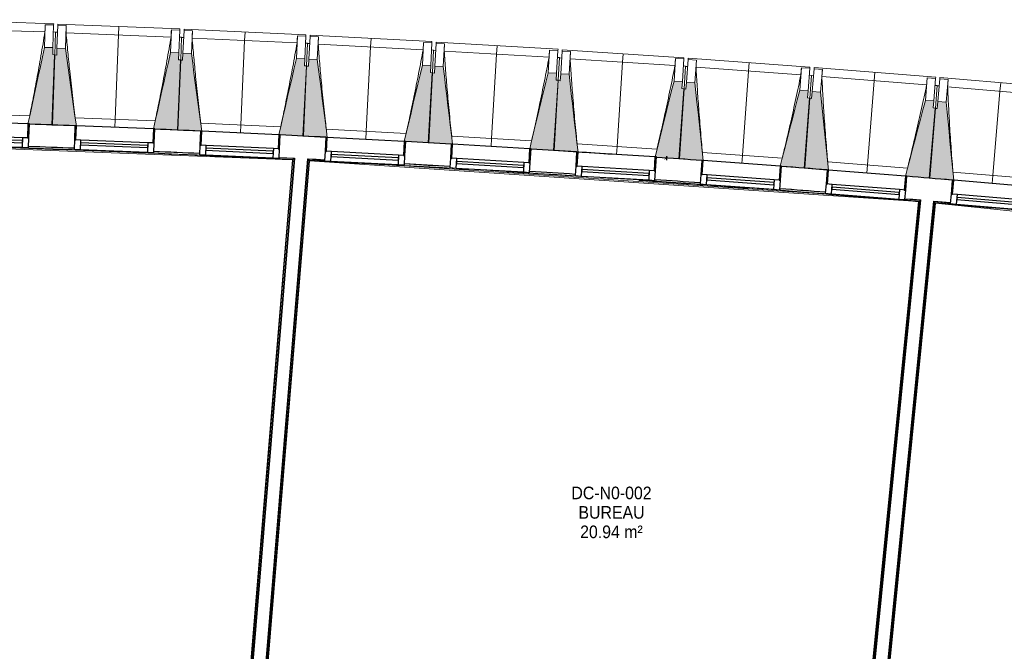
# Model space of a CAD drawing. Header units: millimetres. Extents: x 1909 to 61055, y -36590 to 14615.
# Tile 22 of 42: x 23302 to 30325, y -17955 to -13445. Entities that reach past the tile are written whole.
import ezdxf

# ---------------------------------------------------------------- set-up
doc = ezdxf.new("R2010")
doc.units = ezdxf.units.MM
doc.linetypes.add('Tiret', pattern=[2.5, 1.25, -1.25])
doc.layers.add('A-AREA', color=4, linetype='Tiret', lineweight=100, true_color=0x00ffff)
for name, color, linetype, lineweight in [('A-AREA-IDEN', 7, 'Continuous', 30), ('A-FLOR-HRAL', 7, 'Continuous', 18), ('A-GENM', 7, 'Continuous', 18), ('A-GLAZ', 7, 'Continuous', 25), ('A-WALL', 7, 'Continuous', 25), ('I-WALL', 7, 'Continuous', 25), ('S-BEAM', 7, 'Continuous', 18)]:
    doc.layers.add(name, color=color, linetype=linetype, lineweight=lineweight)
doc.styles.add('Arial_1', font='arial.ttf', dxfattribs={"width": 0.9, "height": 90})

# ---------------------------------------------------------------- blocks, each defined once
blk = doc.blocks.new('XXX_VIDE FENETRE - 550-377501-2021_015_1111_DCE_1_50_N0 FINI_SSI_CDC')
at = {"layer": 'A-GLAZ'}
for p, q in [((-285, 0), (-285, -100)), ((-275, 0), (-285, 0)), ((275, 0), (-275, 0)), ((-275, -100), (-275, 0)), ((285, 0), (275, 0)), ((275, 0), (275, -100)), ((285, -100), (285, 0)), ((-285, -100), (-275, -100)), ((-240, -100), (-285, -100)), ((-285, -100), (-285, -167.5)), ((-240, -167.5), (-240, -100)), ((240, -100), (-240, -100)), ((240, -100), (240, -167.5)), ((285, -100), (240, -100)), ((275, -100), (285, -100)), ((285, -167.5), (285, -100)), ((-285, -167.5), (-240, -167.5)), ((-240, -167.5), (240, -167.5)), ((240, -167.5), (285, -167.5))]:
    blk.add_line(p, q, dxfattribs=at)
at = {"layer": 'A-GLAZ', "color": 173, "true_color": 0x5c63b1}
for p, q in [((240, -120), (-240, -120)), ((-240, -120), (-240, -135)), ((-240, -135), (240, -135)), ((240, -135), (240, -120))]:
    blk.add_line(p, q, dxfattribs=at)
blk = doc.blocks.new('Garde-corps - Garde-corps-505471-2021_015_1111_DCE_1_50_N0 FINI_SSI_CDC')
at = {"layer": 'A-FLOR-HRAL'}
for p, q in [((-17265.9, -14326.2), (-14802.9, -14420.9)), ((-15398.8, -14386.7), (-15375, -14387.7)), ((-14410.7, -14446.4), (-14803.3, -19179.3)), ((-14409, -14444.9), (-14801.8, -19181.1)), ((-14407.1, -14443.2), (-14800.2, -19182.9)), ((-14399.4, -14436.5), (-14793.7, -19190.6)), ((-14512.2, -14439.7), (-14409, -14444.9)), ((-14505.3, -14432.4), (-14399.4, -14436.5)), ((-14505.1, -14428.2), (-14396.1, -14433.6)), ((-14410.7, -14446.4), (-14410.7, -14446.4))]:
    blk.add_line(p, q, dxfattribs=at)
at = {"layer": 'A-FLOR-HRAL', "flags": 128}
for points in [[(-23168.9, -14284.7), (-17678.6, -14320.7), (-14410.7, -14446.4)], [(-14410.7, -14446.4), (-14410.7, -14446.4), (-14410.6, -14446.3), (-14410.5, -14446.2), (-14410.3, -14446), (-14410.1, -14445.8), (-14409.8, -14445.6), (-14409.6, -14445.4), (-14409.4, -14445.2), (-14409.2, -14445), (-14409, -14444.9)], [(-14407.1, -14443.2), (-14403.2, -14439.8), (-14399.4, -14436.5)], [(-14399.4, -14436.5), (-14399.2, -14436.4), (-14398.9, -14436.1), (-14398.5, -14435.7), (-14397.9, -14435.2), (-14397.3, -14434.7), (-14396.7, -14434.2), (-14396.1, -14433.6)]]:
    blk.add_lwpolyline(points, dxfattribs=at)
at = {"layer": 'A-FLOR-HRAL'}
for radius, start, end in [(137273, 87.112212, 90.771971), (137269.6, 87.683989, 88.067454), (137283.1, 87.764656, 87.900145), (137271.2, 87.635574, 87.86658), (137269.6, 87.113668, 87.605372), (137283.1, 87.391274, 87.51368)]:
    blk.add_arc((-21322.9, -151541.9), radius, start, end, dxfattribs=at)
blk = doc.blocks.new('Garde-corps - Garde-corps-505703-2021_015_1111_DCE_1_50_N0 FINI_SSI_CDC')
at = {"layer": 'A-FLOR-HRAL'}
for p, q in [((-14693, -19199), (-14298.4, -14441.6)), ((-14685.3, -19192.5), (-14291.9, -14449.1)), ((-14683.5, -19190.9), (-14290.3, -14450.9)), ((-14681.7, -19189.4), (-14288.8, -14452.6)), ((-14301.2, -14438.5), (-14180.9, -14444.7)), ((-14298.4, -14441.6), (-14181.1, -14449.5)), ((-14290.3, -14450.9), (-14256.7, -14452.6)), ((-14288.8, -14452.6), (-9946.8, -14744.5)), ((-14003.6, -14461.4), (-10204.3, -14716.8)), ((-13320.6, -14492.2), (-13287.6, -14494.1)), ((-13234.9, -14509.1), (-13144.8, -14514.5)), ((-12213.1, -14573.3), (-12116.5, -14579.7)), ((-10933.7, -14652.5), (-10909.1, -14654.3)), ((-9946.8, -14744.5), (-10346.7, -18775.8)), ((-9945, -14743), (-10345, -18775.9)), ((-9943.1, -14741.4), (-10341.1, -18754.3)), ((-9935.3, -14734.9), (-10334, -18754.4)), ((-10042.2, -14727.7), (-9935.3, -14734.9)), ((-10041.8, -14723.1), (-9932, -14732.2)), ((-9946.8, -14744.5), (-9946.8, -14744.5)), ((-10348.1, -18790.7), (-10363.9, -18949.9)), ((-10346.5, -18790.8), (-10362.3, -18950.1)), ((-10346.9, -18812.7), (-10358.4, -18928.5)), ((-10339.9, -18814.1), (-10351.2, -18928.6)), ((-10365.4, -18964.8), (-10381.2, -19124.1)), ((-10363.8, -18965), (-10379.6, -19124.2)), ((-10364.2, -18986.9), (-10375.7, -19102.6)), ((-10357.2, -18988.3), (-10368.5, -19102.7)), ((-10382.7, -19139), (-10423.2, -19547.4)), ((-10381, -19139.1), (-10421.5, -19547.5)), ((-10381.5, -19161), (-10419.8, -19547.7)), ((-10374.4, -19162.4), (-10412.7, -19548.4)), ((-14685.3, -19192.5), (-14693, -19199)), ((-11497, -19464.1), (-14693, -19199)), ((-11496.4, -19457), (-14685.3, -19192.5)), ((-11496.3, -19455.2), (-14683.5, -19190.9)), ((-11496.1, -19453.6), (-14681.7, -19189.4)), ((-11497.2, -19467), (-11497, -19464.1)), ((-11496.4, -19457), (-11497, -19464.1)), ((-11496.3, -19455.2), (-11496.4, -19457)), ((-11496.3, -19455.2), (-11496.1, -19453.6)), ((-10423.2, -19547.4), (-10421.5, -19547.5)), ((-10419.8, -19547.7), (-10421.5, -19547.5)), ((-10412.7, -19548.4), (-10419.8, -19547.7)), ((-10412.7, -19548.4), (-10409.7, -19548.7))]:
    blk.add_line(p, q, dxfattribs=at)
at = {"layer": 'A-FLOR-HRAL', "flags": 128}
for points in [[(-14291.9, -14449.1), (-14295.2, -14445.3), (-14298.4, -14441.6)], [(-9946.8, -14744.5), (-9946.8, -14744.5), (-9946.7, -14744.4), (-9946.5, -14744.3), (-9946.3, -14744.1), (-9946.1, -14743.9), (-9945.9, -14743.7), (-9945.6, -14743.5), (-9945.4, -14743.3), (-9945.2, -14743.2), (-9945, -14743)], [(-9943.1, -14741.4), (-9939.2, -14738.1), (-9935.3, -14734.9)], [(-9935.3, -14734.9), (-9935.2, -14734.8), (-9934.8, -14734.5), (-9934.4, -14734.1), (-9933.8, -14733.7), (-9933.2, -14733.2), (-9932.6, -14732.7), (-9932, -14732.2)]]:
    blk.add_lwpolyline(points, dxfattribs=at)
at = {"layer": 'A-FLOR-HRAL'}
for radius, start, end in [(137273, 85.24477, 87.064083), (137269.6, 86.648438, 87.062717), (137283.1, 86.667186, 86.779999), (137269.6, 86.221927, 86.473789), (137283.1, 86.270695, 86.406616), (137269.6, 85.755463, 86.080121), (137283.1, 85.897745, 86.032794), (137269.6, 85.246202, 85.659974), (137283.1, 85.524362, 85.642176)]:
    blk.add_arc((-21322.9, -151541.9), radius, start, end, dxfattribs=at)
for points, knots in [([(-14298.4, -14441.6), (-14298.4, -14441.6), (-14298.5, -14441.6), (-14298.5, -14441.5), (-14298.6, -14441.5), (-14298.6, -14441.4), (-14298.7, -14441.3), (-14298.8, -14441.2), (-14298.9, -14441.1), (-14299, -14441), (-14299.1, -14440.9), (-14299.2, -14440.8), (-14299.3, -14440.6), (-14299.4, -14440.5), (-14299.5, -14440.4), (-14299.6, -14440.2), (-14299.8, -14440.1), (-14299.9, -14439.9), (-14300.2, -14439.6), (-14300.7, -14439.1), (-14301, -14438.7), (-14301.2, -14438.5)], [0, 0, 0, 0, 0.071429, 0.107143, 0.142857, 0.214286, 0.25, 0.285714, 0.321429, 0.357143, 0.392857, 0.428571, 0.464286, 0.5, 0.535714, 0.571429, 0.607143, 0.642857, 0.714286, 0.857143, 1, 1, 1, 1]), ([(-14288.8, -14452.6), (-14288.8, -14452.6), (-14288.8, -14452.6), (-14288.9, -14452.5), (-14289, -14452.4), (-14289.1, -14452.3), (-14289.2, -14452.1), (-14289.4, -14452), (-14289.6, -14451.8), (-14289.8, -14451.5), (-14289.9, -14451.4), (-14290.1, -14451.1), (-14290.2, -14451), (-14290.3, -14450.9)], [0.075, 0.075, 0.075, 0.075, 0.15, 0.2125, 0.275, 0.35, 0.425, 0.5, 0.6, 0.7, 0.775, 0.85, 1, 1, 1, 1]), ([(-14693, -19199), (-14693, -19199), (-14693.1, -19199), (-14693.3, -19199.2), (-14693.5, -19199.3), (-14693.7, -19199.5), (-14693.8, -19199.7), (-14694, -19199.8), (-14694.3, -19200), (-14694.6, -19200.3), (-14694.8, -19200.5), (-14695.1, -19200.7), (-14695.6, -19201.1), (-14696, -19201.5), (-14696.3, -19201.7)], [0, 0, 0, 0, 0.166667, 0.25, 0.333333, 0.416667, 0.458333, 0.5, 0.583333, 0.666667, 0.708333, 0.75, 0.833333, 1, 1, 1, 1]), ([(-14681.7, -19189.4), (-14681.7, -19189.4), (-14681.7, -19189.4), (-14681.8, -19189.5), (-14682, -19189.6), (-14682.2, -19189.8), (-14682.3, -19189.9), (-14682.5, -19190.1), (-14682.6, -19190.2), (-14682.8, -19190.3), (-14682.9, -19190.4), (-14683, -19190.5), (-14683.1, -19190.6), (-14683.3, -19190.7), (-14683.4, -19190.8), (-14683.5, -19190.9)], [0.1, 0.1, 0.1, 0.1, 0.2, 0.3, 0.4, 0.475, 0.55, 0.6, 0.65, 0.7, 0.75, 0.8, 0.85, 0.9, 1, 1, 1, 1])]:
    blk.add_open_spline(points, degree=3, knots=knots, dxfattribs=at)
blk = doc.blocks.new('Garde-corps - Garde-corps-505843-2021_015_1111_DCE_1_50_N0 FINI_SSI_CDC')
at = {"layer": 'A-FLOR-HRAL'}
for p, q in [((-10233.5, -18764.4), (-9834.6, -14743.3)), ((-9837.3, -14740.1), (-9718.3, -14750.1)), ((-9834.6, -14743.3), (-9718.7, -14755.3)), ((-10226.9, -18787.6), (-9826.7, -14752.9)), ((-10226.4, -18765.7), (-9828.2, -14751)), ((-10225.2, -18787.8), (-9825.2, -14754.7)), ((-9825.2, -14754.7), (-4600.3, -15294.7)), ((-9591.9, -14768.4), (-4588.7, -15285.5)), ((-8517.7, -14869.2), (-8488.4, -14872)), ((-8258.5, -14881.8), (-8097.5, -14897.3)), ((-8084.4, -14898.6), (-7936.5, -14913)), ((-7981.2, -14920.5), (-7771.3, -14941.2)), ((-7273.8, -14982.5), (-7144.3, -14995.9)), ((-6635.1, -15058.7), (-6618.7, -15060.5)), ((-6556.6, -15067.2), (-6458.6, -15077.8)), ((-6479.6, -15063.6), (-6333.6, -15079.5)), ((-6318.2, -15081.2), (-6156.9, -15099.1)), ((-4600.3, -15294.7), (-4938.3, -18181)), ((-4598.5, -15293.3), (-4936.9, -18182.8)), ((-4596.6, -15291.7), (-4935.4, -18184.8)), ((-4588.7, -15285.5), (-4929.1, -18192.7)), ((-4701.1, -15268.7), (-4595.5, -15281.7)), ((-7517.9, -17878.9), (-7713.5, -19767.3)), ((-7516.5, -17880.7), (-7712, -19769.1)), ((-7514.9, -17882.7), (-7710.4, -19771)), ((-7508.6, -17890.6), (-7704.1, -19778.7)), ((-4938.3, -18181), (-7517.9, -17878.9)), ((-4936.9, -18182.8), (-7516.5, -17880.7)), ((-4935.4, -18184.8), (-7514.9, -17882.7)), ((-7514.9, -17882.7), (-7508.6, -17890.6)), ((-4929.1, -18192.7), (-7508.6, -17890.6)), ((-4935.4, -18184.8), (-4929.1, -18192.7)), ((-10244.1, -18961.8), (-10228.3, -18802.6)), ((-10242.5, -18962), (-10226.7, -18802.7)), ((-10250.7, -18938.5), (-10239.4, -18824.1)), ((-10243.7, -18939.8), (-10232.2, -18824.1)), ((-10268, -19112.7), (-10256.7, -18998.2)), ((-10261.4, -19135.9), (-10245.6, -18976.7)), ((-10261, -19114), (-10249.5, -18998.3)), ((-10259.8, -19136.1), (-10244, -18976.9)), ((-10304.1, -19566), (-10262.9, -19150.9)), ((-10302.4, -19566.2), (-10261.2, -19151)), ((-10312.9, -19565.3), (-10273.9, -19172.4)), ((-10305.8, -19565.9), (-10266.8, -19172.4)), ((-9242.3, -19651.1), (-9242.5, -19654.1)), ((-9242.3, -19651.1), (-9241.7, -19644)), ((-7704.1, -19778.7), (-9242.3, -19651.1)), ((-9241.7, -19644), (-9241.5, -19642.2)), ((-7710.4, -19771), (-9241.7, -19644)), ((-9241.4, -19640.6), (-9241.5, -19642.2)), ((-7712, -19769.1), (-9241.5, -19642.2)), ((-7713.5, -19767.3), (-9241.4, -19640.6)), ((-7710.4, -19771), (-7704.1, -19778.7))]:
    blk.add_line(p, q, dxfattribs=at)
at = {"layer": 'A-FLOR-HRAL', "flags": 128}
for points in [[(-9828.2, -14751), (-9831.4, -14747.2), (-9834.6, -14743.3)], [(-4600.3, -15294.7), (-4600.3, -15294.7), (-4600.2, -15294.6), (-4600.1, -15294.5), (-4599.9, -15294.3), (-4599.6, -15294.1), (-4599.4, -15294), (-4599.2, -15293.8), (-4598.9, -15293.6), (-4598.7, -15293.4), (-4598.5, -15293.3)], [(-4596.6, -15291.7), (-4592.6, -15288.6), (-4588.7, -15285.5)], [(-4588.7, -15285.5), (-4588.5, -15285.4), (-4588.2, -15285.2), (-4587.7, -15284.8), (-4587.2, -15284.4), (-4586.6, -15283.9), (-4586, -15283.4), (-4585.4, -15282.9)]]:
    blk.add_lwpolyline(points, dxfattribs=at)
at = {"layer": 'A-FLOR-HRAL'}
for radius, start, end in [(137273, 83.001273, 85.19666), (137271.2, 84.911937, 85.195943), (137269.6, 84.677453, 85.195271), (137283.1, 84.777165, 84.913087), (137269.6, 84.193646, 84.601317), (137283.1, 84.030833, 84.166322), (137269.6, 83.602126, 84.001978), (137271.2, 83.550483, 83.770246), (137269.6, 83.002675, 83.51766), (137283.1, 83.283636, 83.419558), (137271.2, 83.001996, 83.285881)]:
    blk.add_arc((-21322.9, -151541.9), radius, start, end, dxfattribs=at)
for points, knots in [([(-9834.6, -14743.3), (-9834.6, -14743.3), (-9834.6, -14743.3), (-9834.7, -14743.2), (-9834.7, -14743.2), (-9834.8, -14743.1), (-9834.9, -14743), (-9835, -14742.9), (-9835.1, -14742.8), (-9835.2, -14742.7), (-9835.2, -14742.6), (-9835.3, -14742.4), (-9835.5, -14742.3), (-9835.6, -14742.2), (-9835.7, -14742), (-9835.8, -14741.9), (-9835.9, -14741.8), (-9836.1, -14741.6), (-9836.4, -14741.2), (-9836.8, -14740.7), (-9837.1, -14740.3), (-9837.3, -14740.1)], [0, 0, 0, 0, 0.071429, 0.107143, 0.142857, 0.214286, 0.25, 0.285714, 0.321429, 0.357143, 0.392857, 0.428571, 0.464286, 0.5, 0.535714, 0.571429, 0.607143, 0.642857, 0.714286, 0.857143, 1, 1, 1, 1]), ([(-9825.2, -14754.7), (-9825.2, -14754.7), (-9825.2, -14754.6), (-9825.3, -14754.6), (-9825.3, -14754.4), (-9825.5, -14754.3), (-9825.6, -14754.2), (-9825.7, -14754), (-9825.9, -14753.8), (-9826.1, -14753.5), (-9826.3, -14753.4), (-9826.4, -14753.1), (-9826.6, -14753), (-9826.7, -14752.9)], [0.075, 0.075, 0.075, 0.075, 0.15, 0.2125, 0.275, 0.35, 0.425, 0.5, 0.6, 0.7, 0.775, 0.85, 1, 1, 1, 1]), ([(-7517.9, -17878.9), (-7517.9, -17878.9), (-7517.9, -17878.9), (-7517.8, -17879.1), (-7517.7, -17879.2), (-7517.5, -17879.4), (-7517.4, -17879.6), (-7517.3, -17879.7), (-7517.1, -17879.9), (-7517, -17880), (-7516.9, -17880.2), (-7516.8, -17880.3), (-7516.7, -17880.4), (-7516.6, -17880.6), (-7516.5, -17880.7), (-7516.5, -17880.7)], [0.1, 0.1, 0.1, 0.1, 0.2, 0.3, 0.4, 0.475, 0.55, 0.6, 0.65, 0.7, 0.75, 0.8, 0.85, 0.9, 1, 1, 1, 1]), ([(-7508.6, -17890.6), (-7508.6, -17890.6), (-7508.5, -17890.6), (-7508.4, -17890.8), (-7508.2, -17891), (-7508.1, -17891.2), (-7507.9, -17891.4), (-7507.7, -17891.6), (-7507.5, -17891.9), (-7507.3, -17892.2), (-7507.1, -17892.4), (-7506.9, -17892.7), (-7506.5, -17893.2), (-7506.1, -17893.6), (-7505.9, -17893.9)], [0, 0, 0, 0, 0.166667, 0.25, 0.333333, 0.416667, 0.458333, 0.5, 0.583333, 0.666667, 0.708333, 0.75, 0.833333, 1, 1, 1, 1]), ([(-4938.3, -18181), (-4938.3, -18181), (-4938.3, -18181), (-4938.2, -18181.2), (-4938.1, -18181.3), (-4937.9, -18181.5), (-4937.8, -18181.7), (-4937.7, -18181.8), (-4937.6, -18182), (-4937.4, -18182.1), (-4937.3, -18182.2), (-4937.2, -18182.4), (-4937.1, -18182.5), (-4937, -18182.7), (-4936.9, -18182.8), (-4936.9, -18182.8)], [0.1, 0.1, 0.1, 0.1, 0.2, 0.3, 0.4, 0.475, 0.55, 0.6, 0.65, 0.7, 0.75, 0.8, 0.85, 0.9, 1, 1, 1, 1]), ([(-4929.1, -18192.7), (-4929.1, -18192.7), (-4929.1, -18192.7), (-4928.9, -18192.9), (-4928.8, -18193.1), (-4928.6, -18193.3), (-4928.5, -18193.5), (-4928.3, -18193.7), (-4928.1, -18194), (-4927.8, -18194.3), (-4927.6, -18194.5), (-4927.4, -18194.8), (-4927.1, -18195.3), (-4926.7, -18195.7), (-4926.5, -18196)], [0, 0, 0, 0, 0.166667, 0.25, 0.333333, 0.416667, 0.458333, 0.5, 0.583333, 0.666667, 0.708333, 0.75, 0.833333, 1, 1, 1, 1]), ([(-7713.5, -19767.3), (-7713.5, -19767.3), (-7713.4, -19767.4), (-7713.3, -19767.5), (-7713.2, -19767.6), (-7713.1, -19767.8), (-7712.9, -19768), (-7712.8, -19768.1), (-7712.7, -19768.3), (-7712.6, -19768.4), (-7712.5, -19768.5), (-7712.4, -19768.7), (-7712.3, -19768.8), (-7712.1, -19768.9), (-7712, -19769), (-7712, -19769.1)], [0.1, 0.1, 0.1, 0.1, 0.2, 0.3, 0.4, 0.475, 0.55, 0.6, 0.65, 0.7, 0.75, 0.8, 0.85, 0.9, 1, 1, 1, 1]), ([(-7704.1, -19778.7), (-7704.1, -19778.7), (-7704, -19778.7), (-7703.9, -19778.9), (-7703.7, -19779.1), (-7703.6, -19779.3), (-7703.4, -19779.5), (-7703.3, -19779.6), (-7703, -19779.9), (-7702.8, -19780.2), (-7702.6, -19780.5), (-7702.4, -19780.7), (-7702, -19781.2), (-7701.6, -19781.6), (-7701.4, -19781.9)], [0, 0, 0, 0, 0.166667, 0.25, 0.333333, 0.416667, 0.458333, 0.5, 0.583333, 0.666667, 0.708333, 0.75, 0.833333, 1, 1, 1, 1])]:
    blk.add_open_spline(points, degree=3, knots=knots, dxfattribs=at)
blk = doc.blocks.new('B02_ARC_rvt-1-2021_015_1111_DCE_1_50_N0 FINI_SSI_CDC')
at = {"layer": 'A-AREA'}
blk.add_line((-11747.3, -14432.7), (-11738.3, -14433.4), dxfattribs=at)
at = {"layer": 'A-WALL'}
for p, q in [((-14396.1, -14433.6), (-14790.9, -19193.9)), ((-14696.3, -19201.7), (-14301.2, -14438.5)), ((-9932, -14732.2), (-10331, -18754.7)), ((-10236.4, -18764.1), (-9837.3, -14740.1))]:
    blk.add_line(p, q, dxfattribs=at)
at = {"layer": 'I-WALL'}
blk.add_line((-12384.3, -14391.6), (-12384.2, -14389.7), dxfattribs=at)
at = {"layer": 'I-WALL', "flags": 128}
for points in [[(-14505.1, -14428.2), (-14450.6, -14430.9), (-14396.1, -14433.6)], [(-14301.2, -14438.5), (-14241, -14441.6), (-14180.9, -14444.7)], [(-10041.8, -14723.1), (-9986.9, -14727.6), (-9932, -14732.2)], [(-9837.3, -14740.1), (-9777.8, -14745.1), (-9718.3, -14750.1)]]:
    blk.add_lwpolyline(points, dxfattribs=at)
at = {"layer": 'I-WALL'}
for radius, start, end in [(137443.1, 87.764629, 87.900395), (137443.1, 87.391247, 87.527013), (137443.1, 87.017865, 87.153631), (137443.1, 86.644484, 86.78025), (137283.1, 87.764656, 87.900145), (137283.1, 87.391274, 87.526763), (137443.1, 86.271104, 86.406868), (137443.1, 86.164982, 86.266982), (137443.1, 85.89772, 86.03348), (137283.1, 86.644509, 86.779999), (137283.1, 86.270695, 86.406617), (137443.1, 85.524338, 85.660104), (137283.1, 85.897745, 86.032794), (137443.1, 85.150956, 85.286722), (137283.1, 85.524362, 85.659852)]:
    blk.add_arc((-21322.9, -151541.9), radius, start, end, dxfattribs=at)
at = {"layer": 'A-FLOR-HRAL', "lineweight": 18}
for name in ['Garde-corps - Garde-corps-505471-2021_015_1111_DCE_1_50_N0 FINI_SSI_CDC', 'Garde-corps - Garde-corps-505703-2021_015_1111_DCE_1_50_N0 FINI_SSI_CDC', 'Garde-corps - Garde-corps-505843-2021_015_1111_DCE_1_50_N0 FINI_SSI_CDC']:
    blk.add_blockref(name, (0, 0), dxfattribs=at)
at = {"layer": 'A-GLAZ', "lineweight": 18}
for p, rotation in [((-16572.2, -14180.6), 358.1145389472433), ((-15677.2, -14214.5), 357.7414725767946), ((-14782.4, -14254.2), 357.3684062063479), ((-13887.9, -14299.8), 356.9953398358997), ((-12993.7, -14351.2), 356.6222734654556), ((-12099.8, -14408.4), 356.6222734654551), ((-11206.3, -14471.4), 355.8761407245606), ((-10313.3, -14540.2), 355.5030743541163), ((-9420.8, -14614.9), 355.1300079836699)]:
    blk.add_blockref('XXX_VIDE FENETRE - 550-377501-2021_015_1111_DCE_1_50_N0 FINI_SSI_CDC', p, dxfattribs=dict(at, rotation=rotation))
blk = doc.blocks.new('20_MUR PREFA_01 - Type 1-3119337-2021_015_1111_DCE_1_50_N0 FINI_SSI_CDC')
at = {"layer": 'A-GENM'}
for p, q in [((0, 722.1), (0, 661.4)), ((0, 661.4), (0, 58.5)), ((0, 0.7), (0, 58.5))]:
    blk.add_line(p, q, dxfattribs=at)
blk = doc.blocks.new('B02_DC_STR_rvt-1-2021_015_1111_DCE_1_50_N0 FINI_SSI_CDC')
at = {"layer": 'S-BEAM', "lineweight": 5, "true_color": 0x787878}
for points in [[(-16122.5, -14196.1), (-16106, -13695.4), (-16121, -13694.9), (-16119.4, -13645), (-16179.3, -13643), (-16297.3, -14189.6), (-16287.4, -14189.9), (-16287.4, -14190.6), (-16238.4, -14192.2)], [(-15962, -14203.9), (-15961.8, -14203.2), (-15952.2, -14203.2), (-16030.2, -13649.9), (-16090.2, -13647.5), (-16092.1, -13697.5), (-16107.1, -13696.9), (-16126.9, -14197.4), (-15965.9, -14203.8)], [(-15227.6, -14232.9), (-15207.8, -13732.4), (-15222.8, -13731.8), (-15220.8, -13681.8), (-15280.8, -13679.5), (-15402.3, -14225.3), (-15392.4, -14225.7), (-15392.4, -14226.4), (-15278.5, -14230.9)], [(-15067.1, -14241.8), (-15067.1, -14241.1), (-15057.3, -14241.1), (-15131.7, -13687.4), (-15191.7, -13684.6), (-15194, -13734.5), (-15208.9, -13733.9), (-15231.9, -14234.2), (-15071.7, -14241.6)], [(-14332.9, -14275.6), (-14309.9, -13775.2), (-14324.9, -13774.5), (-14322.6, -13724.5), (-14382.5, -13721.8), (-14507.6, -14266.8), (-14497.7, -14267.3), (-14497.7, -14268), (-14445.1, -14270.4)], [(-14172.5, -14285.5), (-14172.5, -14284.8), (-14162.7, -14284.8), (-14233.5, -13730.6), (-14293.4, -13727.5), (-14296.1, -13777.4), (-14311, -13776.6), (-14337.3, -14276.9), (-14175.5, -14285.4)], [(-13438.5, -14324), (-13412.3, -13823.8), (-13427.2, -13823), (-13424.6, -13773.1), (-13484.5, -13770), (-13613.1, -14314.2), (-13603.3, -14314.7), (-13603.3, -14315.4), (-13490.4, -14321.3)], [(-13278.2, -14335), (-13278.2, -14334.4), (-13268.4, -14334.4), (-13335.6, -13779.8), (-13395.5, -13776.3), (-13398.4, -13826.2), (-13413.4, -13825.3), (-13442.9, -14325.3), (-13279.8, -14335)], [(-12544.5, -14378.3), (-12515, -13878.3), (-12529.9, -13877.4), (-12527, -13827.5), (-12586.9, -13824), (-12719, -14367.4), (-12709.2, -14367.9), (-12709.2, -14368.6), (-12653, -14371.9)], [(-12374.3, -14391.1), (-12438, -13834.8), (-12497.9, -13830.9), (-12501.2, -13880.8), (-12516.1, -13879.8), (-12548.9, -14379.6), (-12382.2, -14390.5)], [(-11650.8, -14438.5), (-11618.1, -13938.6), (-11633, -13937.7), (-11629.7, -13887.8), (-11689.6, -13883.8), (-11824.8, -14424.6), (-11815.3, -14425.1), (-11815.3, -14427.7), (-11702.2, -14435.1)], [(-11480.8, -14451.6), (-11540.8, -13895.6), (-11600.7, -13891.3), (-11604.2, -13941.2), (-11619.2, -13940.1), (-11655.2, -14439.7), (-11490.7, -14451.6), (-11490.6, -14450.9), (-11488.2, -14451.1)], [(-10757.6, -14504.4), (-10721.5, -14004.8), (-10736.5, -14003.7), (-10732.9, -13953.9), (-10792.8, -13949.6), (-10931.9, -14491.2), (-10922.1, -14491.9), (-10922.1, -14492.6), (-10862.4, -14496.9)], [(-10587.6, -14518.7), (-10644, -13962.3), (-10703.8, -13957.6), (-10707.8, -14007.4), (-10722.7, -14006.3), (-10762, -14505.6), (-10597.5, -14518.6), (-10597.4, -14517.9)], [(-9864.8, -14576.2), (-9825.5, -14076.8), (-9840.4, -14075.6), (-9836.5, -14025.8), (-9896.3, -14021.1), (-10039, -14561.8), (-10029.2, -14562.6), (-10029.2, -14563.3), (-9914.1, -14572.3)], [(-9694.9, -14591.5), (-9747.7, -14034.8), (-9807.5, -14029.7), (-9811.7, -14079.5), (-9826.7, -14078.3), (-9869.2, -14577.4), (-9704.8, -14591.4), (-9704.7, -14590.7), (-9701.4, -14591)]]:
    blk.add_hatch(color=8, dxfattribs=at).paths.add_polyline_path(points)
at = {"layer": 'S-BEAM'}
for p, q in [((-16113.7, -13473.9), (-16983.3, -13445.3)), ((-16174, -13481), (-16179.3, -13643)), ((-16174, -13481), (-16114, -13482.9)), ((-16174, -13481.2), (-16174, -13481)), ((-16114, -13482.9), (-16119.4, -13645)), ((-16113.7, -13473.9), (-16114, -13482.9)), ((-16083.8, -13485.6), (-16083.4, -13476.5)), ((-15214.1, -13510.8), (-16083.4, -13476.5)), ((-16175.9, -13532.5), (-16925, -13507.9)), ((-16100.7, -13533.4), (-16115.7, -13532.9)), ((-16100.7, -13533.4), (-16106, -13695.4)), ((-16085.8, -13535.5), (-16100.7, -13534.9)), ((-16090.2, -13647.5), (-16083.8, -13485.6)), ((-16083.8, -13485.6), (-16023.8, -13487.9)), ((-16030.2, -13649.9), (-16023.8, -13487.9)), ((-15276.7, -13569), (-16025.6, -13539.5)), ((-16023.8, -13487.9), (-16023.8, -13488.2)), ((-15274.4, -13517.5), (-15280.8, -13679.5)), ((-15274.5, -13517.7), (-15274.4, -13517.5)), ((-15274.4, -13517.5), (-15214.5, -13519.9)), ((-15214.5, -13519.9), (-15220.8, -13681.8)), ((-15214.1, -13510.8), (-15214.5, -13519.9)), ((-15191.7, -13684.6), (-15184.2, -13522.7)), ((-15184.2, -13522.7), (-15183.8, -13513.6)), ((-15184.2, -13522.7), (-15124.3, -13525.4)), ((-14314.7, -13553.6), (-15183.8, -13513.6)), ((-15131.7, -13687.4), (-15124.3, -13525.4)), ((-15124.3, -13525.4), (-15124.3, -13525.7)), ((-15201.4, -13570.4), (-15216.4, -13569.8)), ((-15201.4, -13570.4), (-15207.8, -13732.4)), ((-15186.5, -13572.6), (-15201.5, -13571.9)), ((-14377.7, -13611.4), (-15126.4, -13577)), ((-14375.1, -13559.9), (-14382.5, -13721.8)), ((-14375.1, -13559.9), (-14315.1, -13562.6)), ((-14375.1, -13560.1), (-14375.1, -13559.9)), ((-14315.1, -13562.6), (-14322.6, -13724.5)), ((-14302.5, -13613.3), (-14317.4, -13612.6)), ((-14314.7, -13553.6), (-14315.1, -13562.6)), ((-14302.5, -13613.3), (-14309.9, -13775.2)), ((-14287.6, -13615.6), (-14302.5, -13614.8)), ((-14293.4, -13727.5), (-14284.9, -13565.6)), ((-14284.9, -13565.6), (-14284.5, -13556.6)), ((-14284.9, -13565.6), (-14225, -13568.8)), ((-13415.7, -13602.2), (-14284.5, -13556.6)), ((-14233.5, -13730.6), (-14225, -13568.8)), ((-13479, -13659.6), (-14227.5, -13620.3)), ((-14225, -13568.8), (-14225, -13569)), ((-13476, -13608.1), (-13484.5, -13770)), ((-13476.1, -13608.3), (-13476, -13608.1)), ((-13476, -13608.1), (-13416.1, -13611.2)), ((-13416.1, -13611.2), (-13424.6, -13773.1)), ((-13415.7, -13602.2), (-13416.1, -13611.2)), ((-13395.5, -13776.3), (-13385.9, -13614.4)), ((-13385.9, -13614.4), (-13385.4, -13605.4)), ((-13385.9, -13614.4), (-13326, -13618)), ((-12516.9, -13656.7), (-13385.4, -13605.4)), ((-13335.6, -13779.8), (-13326, -13618)), ((-13326, -13618), (-13326, -13618.2)), ((-16119.4, -13645), (-16179.3, -13643)), ((-16121, -13694.9), (-16119.4, -13645)), ((-16090.2, -13647.5), (-16092.1, -13697.5)), ((-16030.2, -13649.9), (-16090.2, -13647.5)), ((-15220.8, -13681.8), (-15280.8, -13679.5)), ((-15222.8, -13731.8), (-15220.8, -13681.8)), ((-15191.7, -13684.6), (-15194, -13734.5)), ((-15131.7, -13687.4), (-15191.7, -13684.6)), ((-13403.8, -13662), (-13418.7, -13661.2)), ((-13403.8, -13662), (-13412.3, -13823.8)), ((-13388.9, -13664.4), (-13403.9, -13663.5)), ((-12580.6, -13713.6), (-13328.8, -13669.5)), ((-12577.3, -13662.2), (-12586.9, -13824)), ((-12577.4, -13662.4), (-12577.3, -13662.2)), ((-12577.3, -13662.2), (-12517.4, -13665.7)), ((-12517.4, -13665.7), (-12527, -13827.5)), ((-12516.9, -13656.7), (-12517.4, -13665.7)), ((-12497.9, -13830.9), (-12487.3, -13669.1)), ((-12487.3, -13669.1), (-12486.7, -13660.1)), ((-12487.3, -13669.1), (-12427.4, -13673)), ((-11618.6, -13717), (-12486.7, -13660.1)), ((-12438, -13834.8), (-12427.4, -13673)), ((-12427.4, -13673), (-12427.4, -13673.3)), ((-16107.1, -13696.9), (-16126.9, -14197.4)), ((-16122.5, -14196.1), (-16106, -13695.4)), ((-16106, -13695.4), (-16121, -13694.9)), ((-16092.1, -13697.5), (-16107.1, -13696.9)), ((-15208.9, -13733.9), (-15231.9, -14234.2)), ((-15227.6, -14232.9), (-15207.8, -13732.4)), ((-15207.8, -13732.4), (-15222.8, -13731.8)), ((-15194, -13734.5), (-15208.9, -13733.9)), ((-14322.6, -13724.5), (-14382.5, -13721.8)), ((-14324.9, -13774.5), (-14322.6, -13724.5)), ((-14293.4, -13727.5), (-14296.1, -13777.4)), ((-14233.5, -13730.6), (-14293.4, -13727.5)), ((-12505.4, -13716.5), (-12520.4, -13715.6)), ((-12505.4, -13716.5), (-12515, -13878.3)), ((-12490.6, -13719), (-12505.5, -13718)), ((-11682.6, -13773.5), (-12430.5, -13724.5)), ((-11679, -13722.1), (-11689.6, -13883.8)), ((-11679.1, -13722.4), (-11679, -13722.1)), ((-11679, -13722.1), (-11619.1, -13726)), ((-11619.1, -13726), (-11629.7, -13887.8)), ((-11618.6, -13717), (-11619.1, -13726)), ((-11600.7, -13891.3), (-11589, -13729.6)), ((-11589, -13729.6), (-11588.3, -13720.6)), ((-11589, -13729.6), (-11529.2, -13733.9)), ((-10720.6, -13783.2), (-11588.3, -13720.6)), ((-11540.8, -13895.6), (-11529.2, -13733.9)), ((-11529.2, -13733.9), (-11529.1, -13734.2)), ((-14311, -13776.6), (-14337.3, -14276.9)), ((-14332.9, -14275.6), (-14309.9, -13775.2)), ((-14309.9, -13775.2), (-14324.9, -13774.5)), ((-14296.1, -13777.4), (-14311, -13776.6)), ((-13424.6, -13773.1), (-13484.5, -13770)), ((-13413.4, -13825.3), (-13442.9, -14325.3)), ((-13438.5, -14324), (-13412.3, -13823.8)), ((-13427.2, -13823), (-13424.6, -13773.1)), ((-13412.3, -13823.8), (-13427.2, -13823)), ((-13398.4, -13826.2), (-13413.4, -13825.3)), ((-13395.5, -13776.3), (-13398.4, -13826.2)), ((-13335.6, -13779.8), (-13395.5, -13776.3)), ((-12527, -13827.5), (-12586.9, -13824)), ((-12529.9, -13877.4), (-12527, -13827.5)), ((-12497.9, -13830.9), (-12501.2, -13880.8)), ((-12438, -13834.8), (-12497.9, -13830.9)), ((-11607.4, -13776.9), (-11622.4, -13775.9)), ((-11607.4, -13776.9), (-11618.1, -13938.6)), ((-11592.6, -13779.5), (-11607.5, -13778.4)), ((-10785, -13839.3), (-11532.6, -13785.4)), ((-10781.1, -13787.9), (-10792.8, -13949.6)), ((-10781.1, -13787.9), (-10721.2, -13792.2)), ((-10781.1, -13788.1), (-10781.1, -13787.9)), ((-10721.2, -13792.2), (-10732.9, -13953.9)), ((-10720.6, -13783.2), (-10721.2, -13792.2)), ((-10703.8, -13957.6), (-10691.1, -13796)), ((-10691.1, -13796), (-10690.4, -13787)), ((-10691.1, -13796), (-10631.3, -13800.7)), ((-9823.1, -13855.2), (-10690.4, -13787)), ((-10644, -13962.3), (-10631.3, -13800.7)), ((-10631.3, -13800.7), (-10631.3, -13801)), ((-12516.1, -13879.8), (-12548.9, -14379.6)), ((-12544.5, -14378.3), (-12515, -13878.3)), ((-12515, -13878.3), (-12529.9, -13877.4)), ((-12501.2, -13880.8), (-12516.1, -13879.8)), ((-11629.7, -13887.8), (-11689.6, -13883.8)), ((-11633, -13937.7), (-11629.7, -13887.8)), ((-11600.7, -13891.3), (-11604.2, -13941.2)), ((-11540.8, -13895.6), (-11600.7, -13891.3)), ((-10709.9, -13843.1), (-10724.8, -13842.1)), ((-10709.9, -13843.1), (-10721.5, -14004.8)), ((-10695, -13845.8), (-10710, -13844.7)), ((-9887.9, -13910.9), (-10635.1, -13852.1)), ((-9883.6, -13859.5), (-9896.3, -14021.1)), ((-9883.7, -13859.8), (-9883.6, -13859.5)), ((-9883.6, -13859.5), (-9823.8, -13864.2)), ((-9823.8, -13864.2), (-9836.5, -14025.8)), ((-9823.1, -13855.2), (-9823.8, -13864.2)), ((-9807.5, -14029.7), (-9793.7, -13868.2)), ((-9793.7, -13868.2), (-9792.9, -13859.2)), ((-9793.7, -13868.2), (-9733.9, -13873.3)), ((-8926.1, -13933), (-9792.9, -13859.2)), ((-9747.7, -14034.8), (-9733.9, -13873.3)), ((-9733.9, -13873.3), (-9733.9, -13873.6)), ((-11619.2, -13940.1), (-11655.2, -14439.7)), ((-11650.8, -14438.5), (-11618.1, -13938.6)), ((-11618.1, -13938.6), (-11633, -13937.7)), ((-11604.2, -13941.2), (-11619.2, -13940.1)), ((-10732.9, -13953.9), (-10792.8, -13949.6)), ((-10736.5, -14003.7), (-10732.9, -13953.9)), ((-10703.8, -13957.6), (-10707.8, -14007.4)), ((-10644, -13962.3), (-10703.8, -13957.6)), ((-9812.8, -13915.2), (-9827.7, -13914.1)), ((-9812.8, -13915.2), (-9825.5, -14076.8)), ((-9798, -13918), (-9812.9, -13916.7)), ((-8991.2, -13988.3), (-9738.1, -13924.7)), ((-10722.7, -14006.3), (-10762, -14505.6)), ((-10757.6, -14504.4), (-10721.5, -14004.8)), ((-10721.5, -14004.8), (-10736.5, -14003.7)), ((-10707.8, -14007.4), (-10722.7, -14006.3)), ((-9836.5, -14025.8), (-9896.3, -14021.1)), ((-9840.4, -14075.6), (-9836.5, -14025.8)), ((-9807.5, -14029.7), (-9811.7, -14079.5)), ((-9747.7, -14034.8), (-9807.5, -14029.7)), ((-16855.4, -14113.4), (-16285.2, -14132.2)), ((-9826.7, -14078.3), (-9869.2, -14577.4)), ((-9864.8, -14576.2), (-9825.5, -14076.8)), ((-9825.5, -14076.8), (-9840.4, -14075.6)), ((-9811.7, -14079.5), (-9826.7, -14078.3)), ((-15959.9, -14145.5), (-15389.9, -14168)), ((-15064.7, -14183.4), (-14494.8, -14209.6)), ((-16287.5, -14190.6), (-16122.5, -14196.1)), ((-16126.9, -14197.4), (-15962, -14203.9)), ((-15392.5, -14226.4), (-15227.6, -14232.9)), ((-15231.9, -14234.2), (-15067.1, -14241.8)), ((-14169.7, -14227.1), (-13600, -14257)), ((-14497.8, -14268), (-14332.9, -14275.6)), ((-14337.3, -14276.9), (-14172.5, -14285.5)), ((-13603.4, -14315.4), (-13438.5, -14324)), ((-13442.9, -14325.3), (-13278.2, -14335)), ((-13275, -14276.6), (-12705.5, -14310.3)), ((-12709.3, -14368.6), (-12544.5, -14378.3)), ((-12548.9, -14379.6), (-12374.3, -14391.1)), ((-12380.7, -14332), (-11811.4, -14369.3)), ((-12099.8, -14408.4), (-12374.3, -14390.4)), ((-11486.7, -14393.2), (-10917.7, -14434.2)), ((-11815.5, -14427.7), (-11650.8, -14438.5)), ((-11655.2, -14439.7), (-11490.7, -14451.6)), ((-10593.1, -14460.2), (-10024.4, -14505)), ((-10922.2, -14492.6), (-10757.6, -14504.4)), ((-10762, -14505.6), (-10597.5, -14518.6)), ((-9700.1, -14533.1), (-9131.6, -14581.5)), ((-10029.3, -14563.2), (-9864.8, -14576.2)), ((-9869.2, -14577.4), (-9704.8, -14591.4))]:
    blk.add_line(p, q, dxfattribs=at)
at = {"layer": 'S-BEAM', "flags": 128}
for points in [[(-16175.9, -13532.5), (-16175.6, -13522.3), (-16175.2, -13512), (-16174.8, -13501.7), (-16174.4, -13491.5), (-16174, -13481.2)], [(-16023.8, -13488.2), (-16024.2, -13498.4), (-16024.5, -13508.7), (-16024.9, -13519), (-16025.3, -13529.2), (-16025.6, -13539.5)], [(-15276.7, -13569), (-15276.2, -13558.8), (-15275.8, -13548.5), (-15275.3, -13538.3), (-15274.9, -13528), (-15274.5, -13517.7)], [(-15124.3, -13525.7), (-15124.7, -13535.9), (-15125.1, -13546.2), (-15125.6, -13556.4), (-15126, -13566.7), (-15126.4, -13577)], [(-14377.7, -13611.4), (-14377.2, -13601.1), (-14376.7, -13590.9), (-14376.1, -13580.6), (-14375.6, -13570.4), (-14375.1, -13560.1)], [(-14225, -13569), (-14225.5, -13579.3), (-14226, -13589.5), (-14226.5, -13599.8), (-14227, -13610), (-14227.5, -13620.3)], [(-13479, -13659.6), (-13478.4, -13649.3), (-13477.8, -13639.1), (-13477.2, -13628.8), (-13476.7, -13618.6), (-13476.1, -13608.3)], [(-13326, -13618.2), (-13326.6, -13628.5), (-13327.2, -13638.7), (-13327.7, -13649), (-13328.3, -13659.2), (-13328.8, -13669.5)], [(-16179.3, -13643), (-16194.1, -13711.4), (-16208.8, -13779.8), (-16223.6, -13848.2), (-16238.4, -13916.6), (-16253.1, -13985.1), (-16267.9, -14053.5), (-16282.6, -14121.9), (-16297.3, -14189.6)], [(-15952.1, -14203.6), (-15961.8, -14135), (-15971.6, -14065.7), (-15981.3, -13996.4), (-15991.1, -13927.1), (-16000.9, -13857.8), (-16010.7, -13788.5), (-16020.4, -13719.2), (-16030.2, -13649.9)], [(-15280.8, -13679.5), (-15296, -13747.8), (-15311.2, -13816.1), (-15326.4, -13884.4), (-15341.6, -13952.7), (-15356.8, -14021), (-15372, -14089.4), (-15387.2, -14157.7), (-15402.3, -14225.3)], [(-15057.2, -14241.6), (-15066.5, -14172.9), (-15075.8, -14103.5), (-15085.1, -14034.2), (-15094.4, -13964.8), (-15103.8, -13895.4), (-15113.1, -13826.1), (-15122.4, -13756.7), (-15131.7, -13687.4)], [(-12580.6, -13713.6), (-12580, -13703.4), (-12579.3, -13693.2), (-12578.7, -13682.9), (-12578, -13672.7), (-12577.4, -13662.4)], [(-12427.4, -13673.3), (-12428, -13683.5), (-12428.7, -13693.8), (-12429.3, -13704), (-12429.9, -13714.3), (-12430.5, -13724.5)], [(-14382.5, -13721.8), (-14398.2, -13790), (-14413.8, -13858.2), (-14429.5, -13926.4), (-14445.1, -13994.7), (-14460.8, -14062.9), (-14476.4, -14131.1), (-14492.1, -14199.3), (-14507.6, -14266.8)], [(-14162.6, -14285.3), (-14171.4, -14216.6), (-14180.3, -14147.2), (-14189.1, -14077.8), (-14198, -14008.3), (-14206.9, -13938.9), (-14215.8, -13869.5), (-14224.6, -13800.1), (-14233.5, -13730.6)], [(-11682.6, -13773.5), (-11681.9, -13763.3), (-11681.2, -13753.1), (-11680.5, -13742.8), (-11679.8, -13732.6), (-11679.1, -13722.4)], [(-11529.1, -13734.2), (-11529.8, -13744.4), (-11530.5, -13754.7), (-11531.2, -13764.9), (-11531.9, -13775.2), (-11532.6, -13785.4)], [(-13484.5, -13770), (-13500.6, -13838.1), (-13516.7, -13906.2), (-13532.8, -13974.3), (-13548.9, -14042.4), (-13565, -14110.5), (-13581.1, -14178.6), (-13597.2, -14246.8), (-13613.1, -14314.2)], [(-13268.3, -14334.9), (-13276.6, -14266.2), (-13285.1, -14196.7), (-13293.5, -14127.2), (-13301.9, -14057.7), (-13310.3, -13988.2), (-13318.8, -13918.8), (-13327.2, -13849.3), (-13335.6, -13779.8)], [(-12586.9, -13824), (-12603.4, -13892), (-12620, -13960), (-12636.5, -14028), (-12653, -14096), (-12669.6, -14164), (-12686.1, -14232), (-12702.6, -14300), (-12719, -14367.4)], [(-10785, -13839.3), (-10784.3, -13829.1), (-10783.5, -13818.8), (-10782.7, -13808.6), (-10781.9, -13798.4), (-10781.1, -13788.1)], [(-10631.3, -13801), (-10632.1, -13811.2), (-10632.8, -13821.4), (-10633.6, -13831.7), (-10634.4, -13841.9), (-10635.1, -13852.1)], [(-12374.3, -14391.1), (-12382.2, -14321.5), (-12390.2, -14252), (-12398.2, -14182.5), (-12406.1, -14112.9), (-12414.1, -14043.4), (-12422.1, -13973.9), (-12430, -13904.3), (-12438, -13834.8)], [(-11689.6, -13883.8), (-11706.6, -13951.7), (-11723.6, -14019.6), (-11740.6, -14087.5), (-11757.5, -14155.4), (-11774.5, -14223.3), (-11791.5, -14291.2), (-11808.5, -14359.1), (-11824.8, -14424.6)], [(-11480.8, -14451.6), (-11488.2, -14382.7), (-11495.7, -14313.1), (-11503.2, -14243.5), (-11510.7, -14174), (-11518.3, -14104.4), (-11525.8, -14034.8), (-11533.3, -13965.2), (-11540.8, -13895.6)], [(-9887.9, -13910.9), (-9887.1, -13900.7), (-9886.2, -13890.4), (-9885.4, -13880.2), (-9884.5, -13870), (-9883.7, -13859.8)], [(-9733.9, -13873.6), (-9734.7, -13883.8), (-9735.6, -13894), (-9736.4, -13904.2), (-9737.2, -13914.5), (-9738.1, -13924.7)], [(-10792.8, -13949.6), (-10810.2, -14017.3), (-10827.6, -14085.1), (-10845, -14152.9), (-10862.4, -14220.7), (-10879.8, -14288.5), (-10897.3, -14356.3), (-10914.7, -14424.1), (-10931.9, -14491.2)], [(-10587.6, -14518.7), (-10594.6, -14449.7), (-10601.6, -14380.1), (-10608.7, -14310.5), (-10615.8, -14240.8), (-10622.8, -14171.2), (-10629.9, -14101.6), (-10637, -14031.9), (-10644, -13962.3)], [(-9896.3, -14021.1), (-9914.2, -14088.8), (-9932.1, -14156.4), (-9949.9, -14224.1), (-9967.8, -14291.8), (-9985.6, -14359.5), (-10003.5, -14427.1), (-10021.4, -14494.8), (-10039, -14561.8)], [(-9694.9, -14591.5), (-9701.4, -14522.5), (-9708, -14452.9), (-9714.6, -14383.2), (-9721.3, -14313.5), (-9727.9, -14243.8), (-9734.5, -14174.2), (-9741.1, -14104.5), (-9747.7, -14034.8)]]:
    blk.add_lwpolyline(points, dxfattribs=at)
at = {"layer": 'S-BEAM'}
for points, knots in [([(-16285.4, -14132.2), (-16276.9, -14090.8), (-16264.1, -14026.8), (-16247.4, -13940), (-16233.7, -13866.6), (-16219.3, -13787.4), (-16199.4, -13674.2), (-16185.2, -13589.2), (-16175.9, -13532.5)], [0.0183438, 0.0183438, 0.0183438, 0.0183438, 0.2222222, 0.3333333, 0.4444444, 0.5833333, 0.7222222, 1, 1, 1, 1]), ([(-16025.6, -13539.5), (-16021.5, -13585.3), (-16015.1, -13653.9), (-16006, -13745.3), (-15998.3, -13819.7), (-15989.6, -13899.7), (-15979.8, -13985.4), (-15969.8, -14067.4), (-15963.1, -14120.7), (-15959.8, -14145.5)], [0, 0, 0, 0, 0.2222222, 0.3333333, 0.4444444, 0.5833333, 0.7222222, 0.8611111, 0.9816328, 0.9816328, 0.9816328, 0.9816328]), ([(-15390, -14168), (-15381.3, -14126.6), (-15368.1, -14062.7), (-15350.8, -13976.1), (-15336.6, -13902.7), (-15321.7, -13823.6), (-15301.1, -13710.5), (-15286.3, -13625.7), (-15276.7, -13569)], [0.0183438, 0.0183438, 0.0183438, 0.0183438, 0.2222222, 0.3333333, 0.4444444, 0.5833333, 0.7222222, 1, 1, 1, 1]), ([(-15126.4, -13577), (-15122.6, -13622.8), (-15116.7, -13691.4), (-15108.2, -13782.9), (-15100.9, -13857.4), (-15092.8, -13937.4), (-15083.5, -14023.2), (-15074.1, -14105.2), (-15067.6, -14158.6), (-15064.6, -14183.4)], [0, 0, 0, 0, 0.2222222, 0.3333333, 0.4444444, 0.5833333, 0.7222222, 0.8611111, 0.9816328, 0.9816328, 0.9816328, 0.9816328]), ([(-14494.9, -14209.6), (-14485.9, -14168.3), (-14472.3, -14104.5), (-14454.5, -14017.9), (-14439.8, -13944.7), (-14424.4, -13865.7), (-14403, -13752.7), (-14387.7, -13668), (-14377.7, -13611.4)], [0.0183438, 0.0183438, 0.0183438, 0.0183438, 0.2222222, 0.3333333, 0.4444444, 0.5833333, 0.7222222, 1, 1, 1, 1]), ([(-14227.5, -13620.3), (-14224, -13666.1), (-14218.5, -13734.8), (-14210.6, -13826.4), (-14203.8, -13900.8), (-14196.2, -13981), (-14187.4, -14066.8), (-14178.6, -14148.9), (-14172.5, -14202.3), (-14169.6, -14227.1)], [0, 0, 0, 0, 0.2222222, 0.3333333, 0.4444444, 0.5833333, 0.7222222, 0.8611111, 0.9816328, 0.9816328, 0.9816328, 0.9816328]), ([(-13600.1, -14257), (-13590.8, -14215.8), (-13576.8, -14152), (-13558.5, -14065.6), (-13543.3, -13992.5), (-13527.4, -13913.6), (-13505.2, -13800.7), (-13489.3, -13716.1), (-13479, -13659.6)], [0.0183438, 0.0183438, 0.0183438, 0.0183438, 0.2222222, 0.3333333, 0.4444444, 0.5833333, 0.7222222, 1, 1, 1, 1]), ([(-13328.8, -13669.5), (-13325.6, -13715.3), (-13320.6, -13784.1), (-13313.3, -13875.7), (-13307, -13950.2), (-13299.9, -14030.3), (-13291.7, -14116.2), (-13283.4, -14198.4), (-13277.6, -14251.8), (-13274.9, -14276.7)], [0, 0, 0, 0, 0.2222222, 0.3333333, 0.4444444, 0.5833333, 0.7222222, 0.8611111, 0.9816328, 0.9816328, 0.9816328, 0.9816328]), ([(-12705.6, -14310.3), (-12696.1, -14269.1), (-12681.6, -14205.5), (-12662.7, -14119.2), (-12647.1, -14046.1), (-12630.7, -13967.3), (-12607.8, -13854.6), (-12591.3, -13770.1), (-12580.6, -13713.6)], [0.0183438, 0.0183438, 0.0183438, 0.0183438, 0.2222222, 0.3333333, 0.4444444, 0.5833333, 0.7222222, 1, 1, 1, 1]), ([(-12430.5, -13724.5), (-12427.6, -13770.4), (-12423, -13839.2), (-12416.3, -13930.8), (-12410.5, -14005.4), (-12403.9, -14085.6), (-12396.3, -14171.5), (-12388.5, -14253.7), (-12383.1, -14307.2), (-12380.5, -14332)], [0, 0, 0, 0, 0.2222222, 0.3333333, 0.4444444, 0.5833333, 0.7222222, 0.8611111, 0.9816328, 0.9816328, 0.9816328, 0.9816328]), ([(-11811.5, -14369.4), (-11801.7, -14328.3), (-11786.8, -14264.7), (-11767.4, -14178.5), (-11751.3, -14105.6), (-11734.3, -14026.9), (-11710.7, -13914.3), (-11693.7, -13829.9), (-11682.6, -13773.5)], [0.0183438, 0.0183438, 0.0183438, 0.0183438, 0.2222222, 0.3333333, 0.4444444, 0.5833333, 0.7222222, 1, 1, 1, 1]), ([(-11532.6, -13785.4), (-11530, -13831.3), (-11525.9, -13900.1), (-11519.7, -13991.8), (-11514.5, -14066.4), (-11508.4, -14146.6), (-11501.3, -14232.6), (-11494.1, -14314.9), (-11489, -14368.4), (-11486.6, -14393.2)], [0, 0, 0, 0, 0.2222222, 0.3333333, 0.4444444, 0.5833333, 0.7222222, 0.8611111, 0.9816328, 0.9816328, 0.9816328, 0.9816328]), ([(-10917.8, -14434.3), (-10907.7, -14393.2), (-10892.5, -14329.8), (-10872.4, -14243.7), (-10855.8, -14170.9), (-10838.4, -14092.3), (-10814.1, -13979.9), (-10796.5, -13895.6), (-10785, -13839.3)], [0.0183438, 0.0183438, 0.0183438, 0.0183438, 0.2222222, 0.3333333, 0.4444444, 0.5833333, 0.7222222, 1, 1, 1, 1]), ([(-10635.1, -13852.1), (-10632.8, -13898), (-10629.1, -13966.9), (-10623.6, -14058.6), (-10618.8, -14133.2), (-10613.2, -14213.5), (-10606.7, -14299.5), (-10600, -14381.8), (-10595.3, -14435.4), (-10593, -14460.2)], [0, 0, 0, 0, 0.2222222, 0.3333333, 0.4444444, 0.5833333, 0.7222222, 0.8611111, 0.9816328, 0.9816328, 0.9816328, 0.9816328]), ([(-10024.5, -14505), (-10014.2, -14464), (-9998.5, -14400.7), (-9977.9, -14314.7), (-9960.8, -14242), (-9942.9, -14163.5), (-9917.8, -14051.3), (-9899.7, -13967.1), (-9887.9, -13910.9)], [0.0183438, 0.0183438, 0.0183438, 0.0183438, 0.2222222, 0.3333333, 0.4444444, 0.5833333, 0.7222222, 1, 1, 1, 1]), ([(-9738.1, -13924.7), (-9736.1, -13970.6), (-9732.8, -14039.5), (-9727.9, -14131.2), (-9723.6, -14205.9), (-9718.5, -14286.2), (-9712.6, -14372.3), (-9706.4, -14454.6), (-9702, -14508.2), (-9699.9, -14533.1)], [0, 0, 0, 0, 0.2222222, 0.3333333, 0.4444444, 0.5833333, 0.7222222, 0.8611111, 0.9816328, 0.9816328, 0.9816328, 0.9816328])]:
    blk.add_open_spline(points, degree=3, knots=knots, dxfattribs=at)
at = {"layer": 'S-BEAM', "color": 5, "lineweight": 25, "true_color": 0x0000ff}
for p, rotation in [((-15677.2, -14215.2), 357.7414725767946), ((-14782.4, -14254.9), 357.3684062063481), ((-13887.9, -14300.5), 356.9953398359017), ((-12993.7, -14351.8), 356.6222734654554), ((-12099.9, -14409), 356.249207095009), ((-11206.4, -14472.1), 355.8761407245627), ((-10313.4, -14540.9), 355.5030743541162), ((-9420.8, -14615.6), 355.1300079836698)]:
    blk.add_blockref('20_MUR PREFA_01 - Type 1-3119337-2021_015_1111_DCE_1_50_N0 FINI_SSI_CDC', p, dxfattribs=dict(at, rotation=rotation))

msp = doc.modelspace()

# ---------------------------------------------------------------- block references
at = {"lineweight": 5}
for name in ['B02_DC_STR_rvt-1-2021_015_1111_DCE_1_50_N0 FINI_SSI_CDC', 'B02_ARC_rvt-1-2021_015_1111_DCE_1_50_N0 FINI_SSI_CDC']:
    msp.add_blockref(name, (39658.7, 0), dxfattribs=at)

# ---------------------------------------------------------------- texts
at = {"layer": 'A-AREA-IDEN', "color": 8, "true_color": 0x808080, "char_height": 90, "attachment_point": 1, "style": 'Arial_1'}
for s, insert, width in [('DC-N0-002', (27237.1, -16778.8), 681.835), ('BUREAU', (27287.7, -16917.7), 562.785), ('20.94 m²', (27299.6, -17056.6), 530.316)]:
    msp.add_mtext(s, dxfattribs=dict(at, insert=insert, width=width))

doc.saveas('drawing.dxf')
